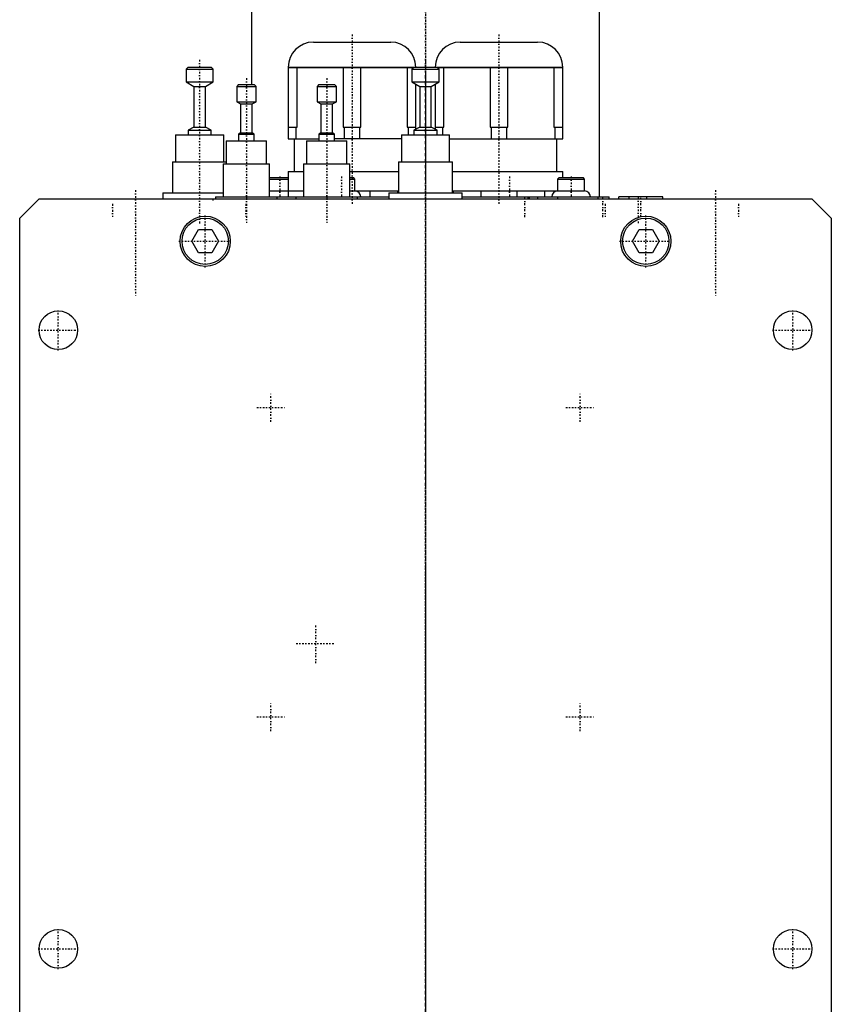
# Model space of a CAD drawing. Extents: x -105 to 105, y -146 to 645.
# Tile 2 of 3: x -105 to 105, y 108 to 363. Entities that reach past the tile are written whole.
import ezdxf

# ---------------------------------------------------------------- set-up
doc = ezdxf.new("R2010")
doc.units = 0
doc.linetypes.add('CENTER', pattern=[1.5, 0.45, -0.5, 0.05, -0.5])
doc.layers.add('AM_0', color=7, linetype='CONTINUOUS')
doc.layers.add('AM_7', color=7, linetype='CENTER')

msp = doc.modelspace()

# ---------------------------------------------------------------- linework, layer by layer
at = {"layer": 'AM_0', "color": 7, "linetype": 'CONTINUOUS'}
for p, q in [((-45, 375.5), (-45, 346)), ((45, 317), (45, 375.5)), ((-29.01, 357), (-8.99, 357)), ((8.99, 357), (29.01, 357)), ((-61.44, 350.5), (-61.94, 350)), ((-61.94, 350), (-61.94, 346.7)), ((-61.94, 350), (-54.94, 350)), ((-61.44, 350.5), (-55.44, 350.5)), ((-54.94, 350), (-55.44, 350.5)), ((-54.94, 346.7), (-54.94, 350)), ((-35.5, 350.51), (-2.5, 350.51)), ((-35.5, 350.51), (-35.5, 332)), ((-35.5, 350.47), (-3.02, 350.47)), ((-33.23, 335), (-33.23, 350.47)), ((-21.27, 350.47), (-21.27, 335)), ((-16.73, 335), (-16.73, 350.47)), ((-4.77, 350.47), (-4.77, 335)), ((-3, 350.5), (-3.5, 350)), ((-3.5, 350), (-3.5, 346.7)), ((-3.5, 350), (3.5, 350)), ((-3, 350.5), (3, 350.5)), ((-2.5, 350.5), (-2.5, 350.51)), ((2.5, 350.51), (2.5, 350.5)), ((2.5, 350.51), (35.5, 350.51)), ((3.5, 350), (3, 350.5)), ((3.02, 350.47), (35.5, 350.47)), ((3.5, 346.7), (3.5, 350)), ((4.77, 335), (4.77, 350.47)), ((16.73, 350.47), (16.73, 335)), ((21.27, 335), (21.27, 350.47)), ((33.23, 350.47), (33.23, 335)), ((35.5, 332), (35.5, 350.51)), ((-61.94, 346.7), (-59.94, 345.5)), ((-61.94, 346.7), (-54.94, 346.7)), ((-56.94, 345.5), (-54.94, 346.7)), ((-3.5, 346.7), (-1.5, 345.5)), ((-3.5, 346.7), (3.5, 346.7)), ((1.5, 345.5), (3.5, 346.7)), ((-59.94, 345.5), (-59.94, 335)), ((-59.94, 345.5), (-56.94, 345.5)), ((-56.94, 335), (-56.94, 345.5)), ((-48.35, 346), (-48.85, 345.5)), ((-48.85, 345.5), (-48.85, 341.6)), ((-48.85, 345.5), (-43.85, 345.5)), ((-48.35, 346), (-44.35, 346)), ((-43.85, 345.5), (-44.35, 346)), ((-43.85, 341.6), (-43.85, 345.5)), ((-27.57, 346), (-28.07, 345.5)), ((-28.07, 345.5), (-28.07, 341.6)), ((-28.07, 345.5), (-23.07, 345.5)), ((-27.57, 346), (-23.57, 346)), ((-23.07, 345.5), (-23.57, 346)), ((-23.07, 341.6), (-23.07, 345.5)), ((-2.5, 334.47), (-2.5, 346.1)), ((-1.5, 345.5), (-1.5, 335)), ((-1.5, 345.5), (1.5, 345.5)), ((1.5, 335), (1.5, 345.5)), ((2.5, 346.1), (2.5, 334.47)), ((-48.85, 341.6), (-47.85, 341)), ((-48.85, 341.6), (-43.85, 341.6)), ((-44.85, 341), (-43.85, 341.6)), ((-28.07, 341.6), (-27.07, 341)), ((-28.07, 341.6), (-23.07, 341.6)), ((-24.07, 341), (-23.07, 341.6)), ((-47.85, 341), (-47.85, 333.5)), ((-47.85, 341), (-44.85, 341)), ((-44.85, 333.5), (-44.85, 341)), ((-27.07, 341), (-27.07, 333.5)), ((-27.07, 341), (-24.07, 341)), ((-24.07, 333.5), (-24.07, 341)), ((-59.94, 335), (-61.44, 334.2)), ((-61.44, 334.2), (-61.44, 333)), ((-61.44, 334.2), (-55.44, 334.2)), ((-59.94, 335), (-56.94, 335)), ((-55.44, 334.2), (-56.94, 335)), ((-55.44, 333), (-55.44, 334.2)), ((-35.5, 335), (-33.23, 335)), ((-33.48, 332), (-33.48, 335)), ((-21.27, 335), (-16.73, 335)), ((-21.02, 335), (-21.02, 332)), ((-16.98, 332), (-16.98, 335)), ((-4.77, 335), (-2.5, 335)), ((-4.52, 335), (-4.52, 333)), ((-1.5, 335), (-3, 334.2)), ((-3, 334.2), (-3, 333)), ((-3, 334.2), (3, 334.2)), ((-1.5, 335), (1.5, 335)), ((3, 334.2), (1.5, 335)), ((2.5, 335), (4.77, 335)), ((3, 333), (3, 334.2)), ((4.52, 333), (4.52, 335)), ((16.73, 335), (21.27, 335)), ((16.98, 335), (16.98, 332)), ((21.02, 332), (21.02, 335)), ((33.23, 335), (35.5, 335)), ((33.48, 335), (33.48, 332)), ((-64.69, 333), (-64.69, 326)), ((-64.69, 333), (-52.19, 333)), ((-52.19, 326), (-52.19, 333)), ((-51.6, 331.5), (-51.6, 325.5)), ((-51.6, 331.5), (-41.1, 331.5)), ((-47.85, 333.5), (-48.35, 333.2)), ((-48.35, 333.2), (-48.35, 331.5)), ((-48.35, 333.2), (-44.35, 333.2)), ((-47.85, 333.5), (-44.85, 333.5)), ((-44.35, 333.2), (-44.85, 333.5)), ((-44.35, 331.5), (-44.35, 333.2)), ((-41.1, 325.5), (-41.1, 331.5)), ((-35.5, 332), (-27.57, 332)), ((-34, 332), (-34, 323.5)), ((-30.82, 331.5), (-30.82, 325.5)), ((-30.82, 331.5), (-20.32, 331.5)), ((-27.07, 333.5), (-27.57, 333.2)), ((-27.57, 333.2), (-27.57, 331.5)), ((-27.57, 333.2), (-23.57, 333.2)), ((-27.07, 333.5), (-24.07, 333.5)), ((-23.57, 333.2), (-24.07, 333.5)), ((-23.57, 331.5), (-23.57, 333.2)), ((-6.25, 332), (-23.57, 332)), ((-20.32, 325.5), (-20.32, 331.5)), ((-6.25, 333), (-6.25, 326)), ((-6.25, 333), (6.25, 333)), ((6.25, 326), (6.25, 333)), ((6.25, 332), (35.5, 332)), ((34, 323.5), (34, 332)), ((-65.44, 326), (-65.44, 318)), ((-65.44, 326), (-51.59, 326)), ((-7, 326), (-7, 318)), ((-7, 326), (7, 326)), ((7, 318), (7, 326)), ((-52.35, 325.5), (-52.35, 317)), ((-52.35, 325.5), (-40.35, 325.5)), ((-40.35, 317), (-40.35, 325.5)), ((-35.5, 323.5), (-35.5, 317)), ((-35.5, 323.5), (-31.58, 323.5)), ((-31.57, 325.5), (-31.57, 317)), ((-31.57, 325.5), (-19.57, 325.5)), ((-19.57, 317), (-19.57, 325.5)), ((-19.57, 323.5), (-6.99, 323.5)), ((7, 323.5), (35.5, 323.5)), ((35.5, 322), (35.5, 323.5)), ((-40.35, 322), (-35.5, 322)), ((-40.35, 321.6), (-35.5, 321.6)), ((-19.57, 322), (-18.65, 322)), ((-19.57, 321.6), (-18.25, 321.6)), ((-18.25, 321.6), (-18.65, 322)), ((-18.25, 318.5), (-18.25, 321.6)), ((34.57, 322), (34.17, 321.6)), ((34.17, 321.6), (34.17, 318.5)), ((34.17, 321.6), (41.17, 321.6)), ((34.57, 322), (40.77, 322)), ((41.17, 321.6), (40.77, 322)), ((41.17, 318.5), (41.17, 321.6)), ((-40.35, 318.5), (-31.58, 318.5)), ((-19.57, 318.5), (-6.99, 318.5)), ((-14.29, 317), (-14.29, 318.5)), ((-7.21, 318.5), (-7.21, 318)), ((6.99, 318.5), (41.17, 318.5)), ((7.21, 318), (7.21, 318.5)), ((14.29, 318.5), (14.29, 317)), ((23.71, 317), (23.71, 318.5)), ((30.79, 318.5), (30.79, 317)), ((-105, 311.5), (-100, 316.5)), ((-100, 316.5), (100, 316.5)), ((-67.94, 318), (-67.94, 316.5)), ((-67.94, 318), (-52.34, 318)), ((-54.35, 317), (-54.35, 316.5)), ((-54.35, 317), (-33.57, 317)), ((-38.35, 316.5), (-38.35, 317)), ((-33.57, 317), (-33.57, 316.5)), ((-33.57, 317), (-9.51, 317)), ((-17.57, 316.5), (-17.57, 317)), ((-9.5, 318), (-9.5, 316.5)), ((-9.5, 318), (9.5, 318)), ((9.5, 316.5), (9.5, 318)), ((9.5, 317), (47.5, 317)), ((26.48, 317), (26.48, 316.5)), ((26.87, 316.5), (26.87, 317)), ((29.06, 316.5), (29.06, 317)), ((34.26, 316.5), (34.26, 317)), ((44.68, 316.5), (44.68, 317)), ((45.89, 316.5), (45.89, 317)), ((47.5, 316.5), (47.5, 317)), ((50, 316.5), (50, 317)), ((61.4, 317), (50, 317)), ((52.68, 316.5), (52.68, 317)), ((57.28, 316.5), (57.28, 317)), ((61.4, 316.5), (61.4, 317)), ((100, 316.5), (105, 311.5)), ((-105, 21.5), (-105, 311.5)), ((105, 311.5), (105, 21.5)), ((-60.46, 305.5), (-58.73, 308.5)), ((-58.73, 308.5), (-55.27, 308.5)), ((-55.27, 308.5), (-53.54, 305.5)), ((53.54, 305.5), (55.27, 308.5)), ((55.27, 308.5), (58.73, 308.5)), ((58.73, 308.5), (60.46, 305.5)), ((-58.73, 302.5), (-60.46, 305.5)), ((-53.54, 305.5), (-55.27, 302.5)), ((55.27, 302.5), (53.54, 305.5)), ((60.46, 305.5), (58.73, 302.5)), ((-55.27, 302.5), (-58.73, 302.5)), ((58.73, 302.5), (55.27, 302.5))]:
    msp.add_line(p, q, dxfattribs=at)
for centre, radius in [((-57, 305.5), 6.5), ((-57, 305.5), 6), ((57, 305.5), 6.5), ((57, 305.5), 6), ((-95, 282.5), 5), ((95, 282.5), 5), ((-95, 122.5), 5), ((95, 122.5), 5)]:
    msp.add_circle(centre, radius, dxfattribs=at)
for centre, radius, start, end in [((-29.01, 350.51), 6.49, 90, 180), ((-8.99, 350.51), 6.49, 0, 90), ((8.99, 350.51), 6.49, 90, 180), ((29.01, 350.51), 6.49, 0, 90), ((-18.25, 317), 1.5, 0, 90), ((34.17, 317), 1.5, 90, 180), ((41.17, 317), 1.5, 0, 90)]:
    msp.add_arc(centre, radius, start, end, dxfattribs=at)
at = {"layer": 'AM_7', "color": 4, "linetype": 'CENTER'}
for p, q in [((0, 644.98), (0, -146.47)), ((0, 384.4), (0, 188.6)), ((-19, 359), (-19, 315)), ((19, 359), (19, 315)), ((-58.44, 352.43), (-58.44, 310.07)), ((0, 352.43), (0, -16.93)), ((-46.35, 347.7), (-46.35, 310.3)), ((-25.57, 347.7), (-25.57, 310.3)), ((-37.67, 322.25), (-37.67, 316.75)), ((-21.75, 322.25), (-21.75, 316.75)), ((21.75, 322.25), (21.75, 316.75)), ((37.67, 322.25), (37.67, 316.75)), ((-75, 318.75), (-75, 291.25)), ((75, 318.75), (75, 291.25)), ((-55, 316.52), (-55, 315.98)), ((25.69, 311.77), (25.69, 316.73)), ((45.92, 311.77), (45.92, 316.73)), ((55, 316.8), (55, 310.2)), ((55.7, 311.77), (55.7, 316.73)), ((-81, 315.15), (-81, 311.85)), ((-46.46, 315.15), (-46.46, 311.85)), ((46.46, 315.15), (46.46, 311.85)), ((81, 315.15), (81, 311.85)), ((-57, 298.68), (-57, 312.32)), ((57, 298.68), (57, 312.32)), ((-63.83, 305.5), (-50.17, 305.5)), ((50.17, 305.5), (63.83, 305.5)), ((-95, 277.25), (-95, 287.75)), ((95, 277.25), (95, 287.75)), ((-100.25, 282.5), (-89.75, 282.5)), ((89.75, 282.5), (100.25, 282.5)), ((-40, 258.82), (-40, 266.18)), ((40, 258.82), (40, 266.18)), ((-43.67, 262.5), (-36.33, 262.5)), ((36.33, 262.5), (43.67, 262.5)), ((0, 242.7), (0, -37.19)), ((-28.4, 196.41), (-28.4, 206.59)), ((-33.49, 201.5), (-23.31, 201.5)), ((-40, 178.82), (-40, 186.18)), ((40, 178.82), (40, 186.18)), ((-43.67, 182.5), (-36.33, 182.5)), ((36.33, 182.5), (43.67, 182.5)), ((-95, 117.25), (-95, 127.75)), ((95, 117.25), (95, 127.75)), ((-100.25, 122.5), (-89.75, 122.5)), ((89.75, 122.5), (100.25, 122.5))]:
    msp.add_line(p, q, dxfattribs=at)

doc.saveas('drawing.dxf')
